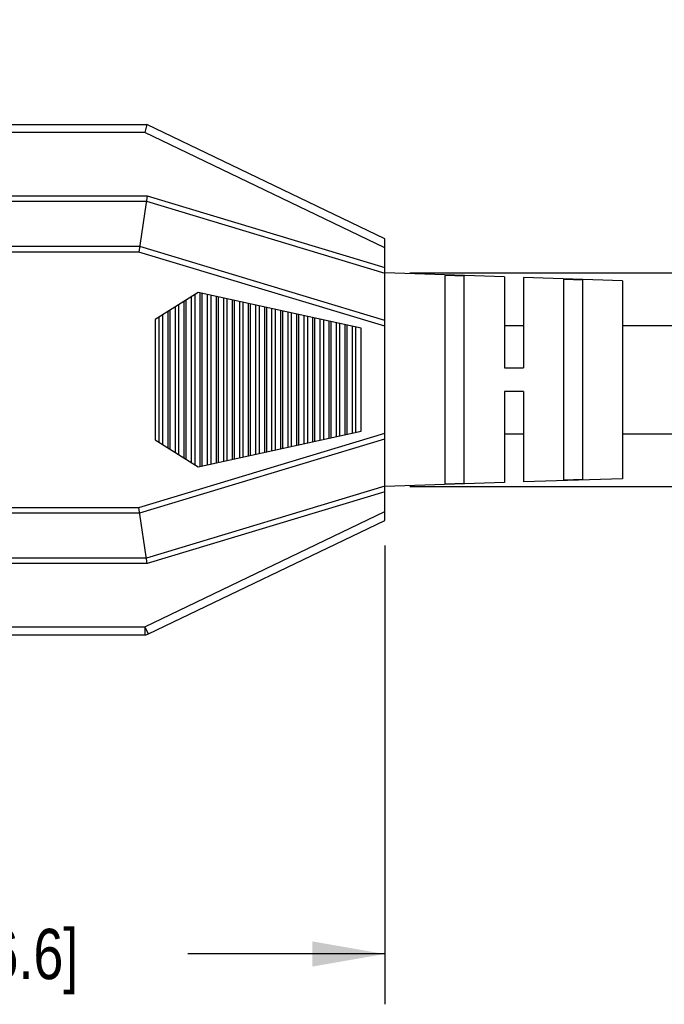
# Model space of a CAD drawing. Header units: inches. Extents: x 0.2 to 16.8, y 0.2 to 10.8.
# Tile 27 of 37: x 9.8 to 11.4, y 6.5 to 8.9. Entities that reach past the tile are written whole.
import ezdxf

# ---------------------------------------------------------------- set-up
doc = ezdxf.new("R2010")
doc.units = ezdxf.units.IN
doc.header["$LTSCALE"] = 0.935
doc.header["$MEASUREMENT"] = 0
doc.layers.get('0').update_dxf_attribs({"linetype": 'CONTINUOUS'})
doc.layers.add('02___PRT_ALL_AXES', color=7, linetype='CONTINUOUS')
doc.layers.add('DIMENSIONS', color=7, linetype='CONTINUOUS')
doc.styles.get("Standard").update_dxf_attribs({"font": 'txt', "width": 0.8})
doc.dimstyles.new('DIMSTYLE_1', dxfattribs={"dimtxt": 0.125, "dimasz": 0.18, "dimexe": 0.125, "dimexo": 0.0625, "dimgap": 0.0625, "dimtad": 0, "dimtih": 1, "dimtoh": 1, "dimzin": 4, "dimdsep": 46, "dimtxsty": 'STANDARD', "dimblk": '_FILLED', "dimblk1": '_FILLED', "dimblk2": '_FILLED', "dimcen": 0.09, "dimadec": 0, "dimazin": 0, "dimtp": 0.001, "dimtm": 0.001, "dimtfac": 1, "dimtofl": 0, "dimtmove": 0, "dimatfit": 3, "dimldrblk": '_FILLED', "dimfxl": 1, "dimtolj": 1, "dimtzin": 4, "dimarcsym": 0})

# ---------------------------------------------------------------- blocks, each defined once
blk = doc.blocks.new('_FILLED')
at = {"color": 0, "linetype": 'BYBLOCK'}
blk.add_solid([(0, 0), (-1, 0.174), (-1, -0.174)], dxfattribs=at)
blk = doc.blocks.new('*D4')
at = {"layer": 'DIMENSIONS', "color": 2, "linetype": 'CONTINUOUS'}
for p, q in [((8.1975, 8.6909), (8.1975, 9.5954)), ((14.9138, 8.2264), (14.9138, 9.5954)), ((8.1975, 9.4704), (10.8306, 9.4704)), ((14.9138, 9.4704), (12.2806, 9.4704))]:
    blk.add_line(p, q, dxfattribs=at)
at = {"layer": 'DIMENSIONS', "color": 2, "linetype": 'CONTINUOUS', "xscale": 0.18, "yscale": 0.18, "zscale": 0.18, "rotation": 180}
blk.add_blockref('_FILLED', (8.1975, 9.4704), dxfattribs=at)
at = {"layer": 'DIMENSIONS', "color": 2, "linetype": 'CONTINUOUS', "xscale": 0.18, "yscale": 0.18, "zscale": 0.18}
blk.add_blockref('_FILLED', (14.9138, 9.4704), dxfattribs=at)
at = {"layer": 'DIMENSIONS', "color": 2, "linetype": 'CONTINUOUS', "insert": (11.5556, 9.5329), "char_height": 0.125, "width": 1.325, "attachment_point": 2, "line_spacing_factor": 0.9}
blk.add_mtext('18.00{\\Ftxt.shx;\\W1.000000;\\H0.125000; }[457.3]', dxfattribs=at)
blk = doc.blocks.new('*D5')
at = {"layer": 'DIMENSIONS', "color": 2, "linetype": 'CONTINUOUS'}
for p, q in [((10.6627, 7.6304), (10.6627, 6.4904)), ((8.4337, 7.3029), (8.4337, 6.4904)), ((8.4337, 6.6154), (8.9232, 6.6154)), ((10.6627, 6.6154), (10.1732, 6.6154))]:
    blk.add_line(p, q, dxfattribs=at)
at = {"layer": 'DIMENSIONS', "color": 2, "linetype": 'CONTINUOUS', "xscale": 0.18, "yscale": 0.18, "zscale": 0.18, "rotation": 180}
blk.add_blockref('_FILLED', (8.4337, 6.6154), dxfattribs=at)
at = {"layer": 'DIMENSIONS', "color": 2, "linetype": 'CONTINUOUS', "xscale": 0.18, "yscale": 0.18, "zscale": 0.18}
blk.add_blockref('_FILLED', (10.6627, 6.6154), dxfattribs=at)
at = {"layer": 'DIMENSIONS', "color": 2, "linetype": 'CONTINUOUS', "insert": (9.5482, 6.6779), "char_height": 0.125, "width": 1.125, "attachment_point": 2, "line_spacing_factor": 0.9}
blk.add_mtext('2.23{\\Ftxt.shx;\\W1.000000;\\H0.125000; }[56.6]', dxfattribs=at)
blk = doc.blocks.new('*D6')
at = {"layer": 'DIMENSIONS', "color": 2, "linetype": 'CONTINUOUS'}
for p, q in [((15.6638, 8.3086), (15.6638, 8.6686)), ((10.7252, 8.3086), (15.7888, 8.3086)), ((10.7252, 7.7771), (15.7888, 7.7771)), ((15.6638, 7.7771), (15.6638, 7.4171))]:
    blk.add_line(p, q, dxfattribs=at)
at = {"layer": 'DIMENSIONS', "color": 2, "linetype": 'CONTINUOUS', "xscale": 0.18, "yscale": 0.18, "zscale": 0.18}
for p, rotation in [((15.6638, 8.3086), 270), ((15.6638, 7.7771), 90)]:
    blk.add_blockref('_FILLED', p, dxfattribs=dict(at, rotation=rotation))
at = {"layer": 'DIMENSIONS', "color": 2, "linetype": 'CONTINUOUS', "insert": (15.5138, 8.2015), "char_height": 0.125, "width": 0.6, "attachment_point": 2, "line_spacing_factor": 0.9}
blk.add_mtext('.53\\P[13.5]', dxfattribs=at)

msp = doc.modelspace()

# ---------------------------------------------------------------- linework, layer by layer
at = {"color": 7, "linetype": 'CONTINUOUS'}
for p, q in [((8.7235, 8.6769), (10.0715, 8.6769)), ((10.0715, 8.6769), (10.067, 8.6569)), ((10.6627, 8.3929), (10.0715, 8.6769)), ((10.067, 8.6569), (8.7497, 8.6569)), ((10.6627, 8.3707), (10.067, 8.6569)), ((8.7927, 8.4999), (10.0727, 8.4999)), ((10.0727, 8.4999), (10.0521, 8.3602)), ((10.0727, 8.4999), (10.6627, 8.3219)), ((8.7927, 8.4865), (10.0707, 8.4865)), ((10.0707, 8.4865), (10.6627, 8.3079)), ((10.054, 8.3736), (8.7927, 8.3736)), ((10.6627, 8.1899), (10.054, 8.3736)), ((10.6627, 7.6929), (10.6627, 8.3929)), ((10.0521, 8.3602), (8.7611, 8.3602)), ((10.6627, 8.1759), (10.0521, 8.3602)), ((10.9601, 8.2987), (10.6627, 8.3086)), ((10.8598, 8.3003), (10.8126, 8.3019)), ((10.8126, 7.7838), (10.8126, 8.3019)), ((10.8598, 7.7854), (10.8598, 8.3003)), ((10.9601, 8.2987), (10.9601, 8.0724)), ((11.2533, 8.2889), (11.0073, 8.2971)), ((11.0073, 8.2971), (11.0073, 8.0724)), ((11.1548, 8.2904), (11.1076, 8.292)), ((11.1076, 7.7937), (11.1076, 8.292)), ((11.1548, 7.7953), (11.1548, 8.2904)), ((10.199, 8.2594), (10.0927, 8.1925)), ((10.6045, 8.1708), (10.199, 8.2594)), ((10.0927, 8.1925), (10.0927, 7.8932)), ((10.6045, 7.9149), (10.6045, 8.1708)), ((10.9601, 8.0724), (11.0073, 8.0724)), ((11.0073, 8.0134), (10.9601, 8.0134)), ((10.9601, 8.0134), (10.9601, 7.787)), ((11.0073, 8.0134), (11.0073, 7.7886)), ((10.0521, 7.7255), (10.6627, 7.9098)), ((10.199, 7.8263), (10.6045, 7.9149)), ((10.054, 7.7121), (10.6627, 7.8958)), ((10.0927, 7.8932), (10.199, 7.8263)), ((10.9601, 7.787), (10.6627, 7.7771)), ((10.8126, 7.7838), (10.8598, 7.7854)), ((11.2533, 7.7968), (11.0073, 7.7886)), ((11.1076, 7.7937), (11.1548, 7.7953)), ((10.6627, 7.7778), (10.0707, 7.5992)), ((10.6627, 7.7638), (10.0727, 7.5858)), ((8.7611, 7.7255), (10.0521, 7.7255)), ((8.7927, 7.7121), (10.054, 7.7121)), ((10.0727, 7.5858), (10.0521, 7.7255)), ((10.067, 7.4289), (10.6627, 7.715)), ((10.0757, 7.4108), (10.6627, 7.6929)), ((10.0707, 7.5992), (8.7927, 7.5992)), ((10.0727, 7.5858), (8.7927, 7.5858)), ((8.7497, 7.4289), (10.067, 7.4289)), ((10.0757, 7.4108), (10.067, 7.4289)), ((10.067, 7.4289), (10.067, 7.4089)), ((8.7235, 7.4089), (10.067, 7.4089))]:
    msp.add_line(p, q, dxfattribs=at)
msp.add_arc((10.067, 7.4289), 0.02, 270, 295.6602, dxfattribs=at)
at = {"layer": '02___PRT_ALL_AXES', "color": 7, "linetype": 'CONTINUOUS'}
for p, q in [((11.2533, 8.2889), (11.2533, 7.7968)), ((10.1826, 7.8366), (10.1826, 8.2491)), ((10.1914, 7.8311), (10.1914, 8.2546)), ((10.2045, 7.8275), (10.2045, 8.2582)), ((10.2095, 7.8286), (10.2095, 8.2571)), ((10.2226, 7.8315), (10.2226, 8.2542)), ((10.2314, 7.8334), (10.2314, 8.2523)), ((10.2445, 7.8363), (10.2445, 8.2494)), ((10.2495, 7.8373), (10.2495, 8.2484)), ((10.1426, 7.8618), (10.1426, 8.2239)), ((10.1514, 7.8563), (10.1514, 8.2294)), ((10.1645, 7.848), (10.1645, 8.2377)), ((10.1695, 7.8449), (10.1695, 8.2408)), ((10.2626, 7.8402), (10.2626, 8.2455)), ((10.2714, 7.8421), (10.2714, 8.2436)), ((10.2845, 7.845), (10.2845, 8.2407)), ((10.2895, 7.8461), (10.2895, 8.2396)), ((10.3026, 7.849), (10.3026, 8.2368)), ((10.3114, 7.8509), (10.3114, 8.2348)), ((10.3245, 7.8537), (10.3245, 8.232)), ((10.3295, 7.8548), (10.3295, 8.2309)), ((10.3426, 7.8577), (10.3426, 8.228)), ((10.3514, 7.8596), (10.3514, 8.2261)), ((10.3645, 7.8625), (10.3645, 8.2232)), ((10.1026, 7.887), (10.1026, 8.1987)), ((10.1114, 7.8815), (10.1114, 8.2042)), ((10.1245, 7.8732), (10.1245, 8.2125)), ((10.1295, 7.8701), (10.1295, 8.2156)), ((10.3695, 7.8636), (10.3695, 8.2221)), ((10.3826, 7.8664), (10.3826, 8.2193)), ((10.3914, 7.8683), (10.3914, 8.2174)), ((10.4045, 7.8712), (10.4045, 8.2145)), ((10.4095, 7.8723), (10.4095, 8.2134)), ((10.4226, 7.8752), (10.4226, 8.2105)), ((10.4314, 7.8771), (10.4314, 8.2086)), ((10.4445, 7.8799), (10.4445, 8.2058)), ((10.4495, 7.881), (10.4495, 8.2047)), ((10.4626, 7.8839), (10.4626, 8.2018)), ((10.4714, 7.8858), (10.4714, 8.1999)), ((10.4845, 7.8887), (10.4845, 8.197)), ((10.4895, 7.8898), (10.4895, 8.1959)), ((10.5026, 7.8926), (10.5026, 8.1931)), ((10.5114, 7.8946), (10.5114, 8.1911)), ((10.5245, 7.8974), (10.5245, 8.1883)), ((10.5295, 7.8985), (10.5295, 8.1872)), ((10.5426, 7.9014), (10.5426, 8.1843)), ((10.5514, 7.9033), (10.5514, 8.1824)), ((10.5645, 7.9062), (10.5645, 8.1795)), ((10.5695, 7.9073), (10.5695, 8.1784)), ((10.5826, 7.9101), (10.5826, 8.1756)), ((10.9601, 8.1779), (11.0073, 8.1779)), ((11.2533, 8.1779), (12.3693, 8.1779)), ((10.5914, 7.912), (10.5914, 8.1737)), ((10.9601, 7.9079), (11.0073, 7.9079)), ((11.2533, 7.9079), (12.3345, 7.9079))]:
    msp.add_line(p, q, dxfattribs=at)

# ---------------------------------------------------------------- dimensions: what is measured, and where the dimension line sits
at = {"layer": 'DIMENSIONS', "color": 2, "linetype": 'CONTINUOUS'}
for base, p1, p2, angle, picture, middle in [((8.1975, 9.4704), (14.9138, 8.1639), (8.1975, 8.6284), 180, '*D4', (11.5556, 9.4704)), ((15.6638, 7.7771), (10.6627, 8.3086), (10.6627, 7.7771), 270, '*D6', (15.6638, 8.0452))]:
    dim = msp.add_linear_dim(base=base, p1=p1, p2=p2, angle=angle, dimstyle='DIMSTYLE_1', dxfattribs=at)
    dim.commit()
    dim.dimension.update_dxf_attribs({"geometry": picture, "text_midpoint": middle, "dimtype": 160})
dim = msp.add_linear_dim(base=(10.6627, 6.6154), p1=(8.4337, 7.3654), p2=(10.6627, 7.6929), dimstyle='DIMSTYLE_1', dxfattribs=at)
dim.commit()
dim.dimension.update_dxf_attribs({"geometry": '*D5', "text_midpoint": (9.5482, 6.6154), "dimtype": 160})

doc.saveas('drawing.dxf')
